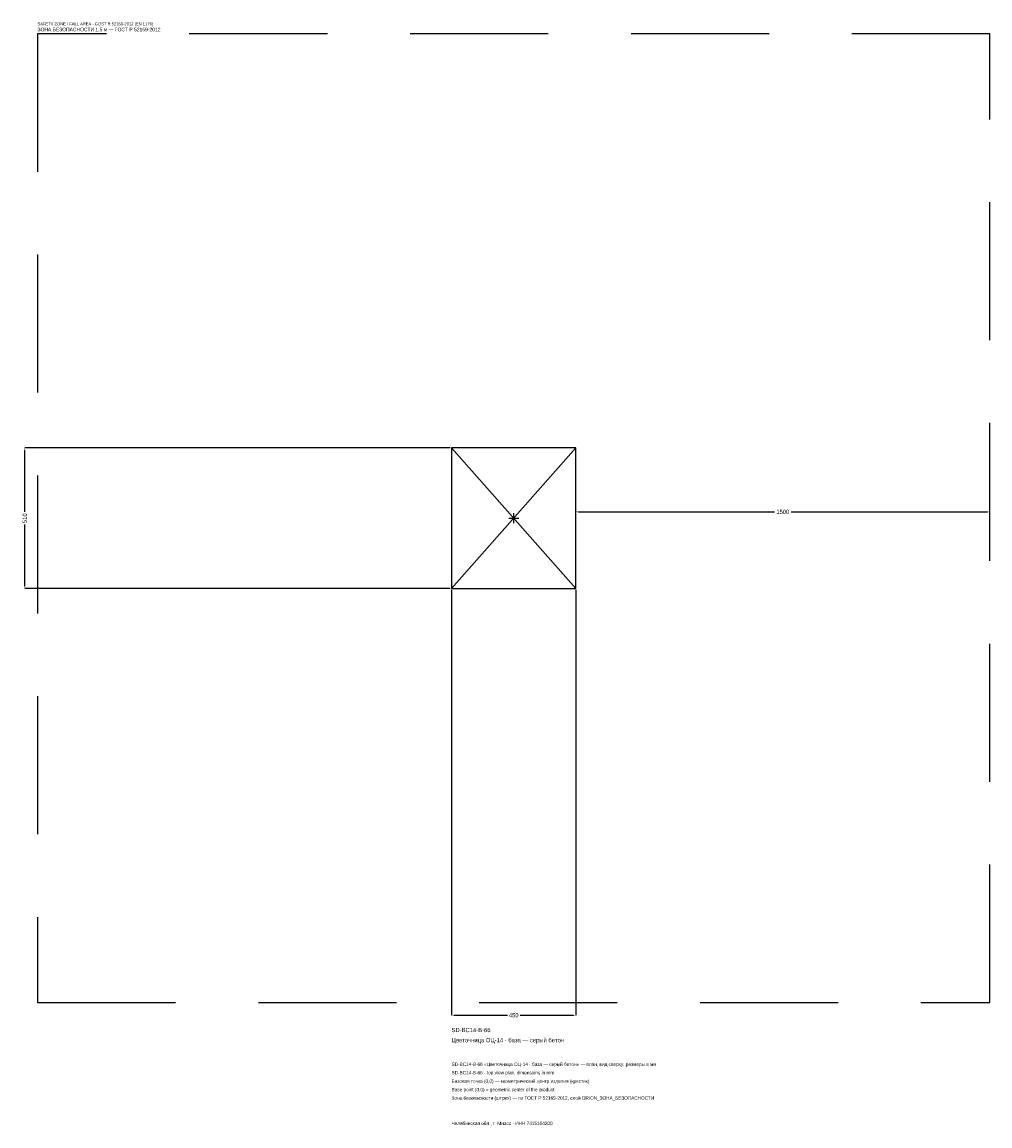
# Model space of a CAD drawing. Header units: metres. Extents: x -1781 to 1725, y -2202 to 1798.
import ezdxf

# ---------------------------------------------------------------- set-up
doc = ezdxf.new("R2010")
doc.units = ezdxf.units.M
doc.linetypes.add('DASHED', pattern=[800, 500, -300])
for name, color, linetype in [('ЗСК_ДАННЫЕ', 3, 'Continuous'), ('ЗСК_ЗОНА_БЕЗОПАСНОСТИ', 1, 'Continuous'), ('ЗСК_КОНТУР', 7, 'Continuous'), ('ЗСК_РАЗМЕРЫ', 8, 'Continuous')]:
    doc.layers.add(name, color=color, linetype=linetype)
doc.dimstyles.new('ORION', dxfattribs={"dimtxt": 15.3, "dimasz": 9.18, "dimexe": 1.25, "dimexo": 4.59, "dimtad": 1, "dimdec": 0, "dimcen": 2.5, "dimazin": 3, "dimtfac": 1, "dimtmove": 0, "dimatfit": 3})

# ---------------------------------------------------------------- blocks, each defined once
blk = doc.blocks.new('_CLOSEDFILLED')
at = {"color": 0, "linetype": 'BYBLOCK'}
blk.add_solid([(-1, 0.16), (0, 0), (-1, -0.16)], dxfattribs=at)
blk = doc.blocks.new('*D1')
for p, q in [((-225, -259.59), (-225, -1800.9)), ((225, -259.59), (225, -1800.9)), ((-215.82, -1800.9), (-22.95, -1800.9)), ((22.95, -1800.9), (215.82, -1800.9))]:
    blk.add_line(p, q)
at = {"layer": 'Defpoints'}
for p in [(-225, -255), (225, -255), (-225, -1800.9)]:
    blk.add_point(p, dxfattribs=at)
at = {"layer": 'ЗСК_РАЗМЕРЫ', "xscale": 9.18, "yscale": 9.18, "rotation": 180}
blk.add_blockref('_CLOSEDFILLED', (-225, -1800.9), dxfattribs=at)
at = {"layer": 'ЗСК_РАЗМЕРЫ', "xscale": 9.18, "yscale": 9.18}
blk.add_blockref('_CLOSEDFILLED', (225, -1800.9), dxfattribs=at)
at = {"layer": 'ЗСК_РАЗМЕРЫ', "insert": (0, -1800.9), "char_height": 15.3, "attachment_point": 5}
blk.add_mtext('450', dxfattribs=at)
blk = doc.blocks.new('*D2')
for p, q in [((-229.59, 255), (-1770.9, 255)), ((-1770.9, 22.95), (-1770.9, 245.82)), ((-1770.9, -245.82), (-1770.9, -22.95)), ((-229.59, -255), (-1770.9, -255))]:
    blk.add_line(p, q)
at = {"layer": 'Defpoints'}
for p in [(-225, 255), (-1770.9, -255), (-225, -255)]:
    blk.add_point(p, dxfattribs=at)
at = {"layer": 'ЗСК_РАЗМЕРЫ', "xscale": 9.18, "yscale": 9.18}
for p, rotation in [((-1770.9, 255), 90), ((-1770.9, -255), 270)]:
    blk.add_blockref('_CLOSEDFILLED', p, dxfattribs=dict(at, rotation=rotation))
at = {"layer": 'ЗСК_РАЗМЕРЫ', "insert": (-1770.9, 0), "char_height": 15.3, "attachment_point": 5, "rotation": 90}
blk.add_mtext('510', dxfattribs=at)
blk = doc.blocks.new('*D3')
for p, q in [((225, 4.59), (225, 22.95)), ((234.18, 22.95), (944.4, 22.95)), ((1005.6, 22.95), (1715.82, 22.95)), ((1725, 4.59), (1725, 22.95))]:
    blk.add_line(p, q)
at = {"layer": 'Defpoints'}
for p in [(225, 22.95), (225, 0), (1725, 0)]:
    blk.add_point(p, dxfattribs=at)
at = {"layer": 'ЗСК_РАЗМЕРЫ', "xscale": 9.18, "yscale": 9.18, "rotation": 180}
blk.add_blockref('_CLOSEDFILLED', (225, 22.95), dxfattribs=at)
at = {"layer": 'ЗСК_РАЗМЕРЫ', "xscale": 9.18, "yscale": 9.18}
blk.add_blockref('_CLOSEDFILLED', (1725, 22.95), dxfattribs=at)
at = {"layer": 'ЗСК_РАЗМЕРЫ', "insert": (975, 22.95), "char_height": 15.3, "attachment_point": 5}
blk.add_mtext('1500', dxfattribs=at)
blk = doc.blocks.new('ОРИОН SD-BC14-B-66 Цветочница ОЦ-14 · база — серый бетон')
at = {"layer": 'ЗСК_ЗОНА_БЕЗОПАСНОСТИ', "linetype": 'DASHED'}
blk.add_lwpolyline([(-1725, -1755), (1725, -1755), (1725, 1755), (-1725, 1755)], close=True, dxfattribs=at)
at = {"layer": 'ЗСК_КОНТУР'}
for p, q in [((-225, -255), (225, 255)), ((-225, 255), (225, -255))]:
    blk.add_line(p, q, dxfattribs=at)
blk.add_lwpolyline([(-225, -255), (225, -255), (225, 255), (-225, 255)], close=True, dxfattribs=at)
at = {"layer": 'ЗСК_РАЗМЕРЫ'}
for p, q in [((-18, 0), (18, 0)), ((0, -18), (0, 18))]:
    blk.add_line(p, q, dxfattribs=at)
at = {"layer": 'ЗСК_ДАННЫЕ'}
for tag, p in [('АРТИКУЛ', (-225, -1862.1)), ('НАИМЕНОВАНИЕ', (-225, -1898.82))]:
    blk.add_attdef(tag, p, '', height=15.3, dxfattribs=at)
at = {"layer": 'ЗСК_ДАННЫЕ', "flags": 1}
for tag, p in [('ТЕЛЕФОН', (-225, -1972.26)), ('ПРОИЗВОДИТЕЛЬ', (-225, -1935.54)), ('САЙТ', (-225, -2045.7)), ('АДРЕС', (-225, -2082.42)), ('РЕКВИЗИТЫ', (-225, -2119.14)), ('ГАБАРИТЫ', (-225, -2155.86)), ('ЗОНА_БЕЗОПАСНОСТИ', (-225, -2192.58))]:
    blk.add_attdef(tag, p, '', height=15.3, dxfattribs=at)
at = {"layer": 'ЗСК_ЗОНА_БЕЗОПАСНОСТИ', "color": 1}
for s, height, p in [('SAFETY ZONE / FALL AREA - GOST R 52169-2012 (EN 1176)', 10.71, (-1725, 1785.6)), ('ЗОНА БЕЗОПАСНОСТИ 1,5 м — ГОСТ Р 52169-2012', 13.005, (-1725, 1764.18))]:
    blk.add_text(s, height=height, dxfattribs=at).set_placement(p)
at = {"layer": 'ЗСК_РАЗМЕРЫ'}
dim = blk.add_linear_dim(base=(-1770.9, -255), p1=(-225, -255), p2=(-225, 255), angle=90, dimstyle='ORION', dxfattribs=at)
dim.commit()
dim.dimension.update_dxf_attribs({"geometry": '*D2', "text_midpoint": (-1770.9, 0)})
for base, p1, p2, picture, middle in [((225, 22.95), (225, 0), (1725, 0), '*D3', (975, 22.95)), ((-225, -1800.9), (-225, -255), (225, -255), '*D1', (0, -1800.9))]:
    dim = blk.add_linear_dim(base=base, p1=p1, p2=p2, dimstyle='ORION', dxfattribs=at)
    dim.commit()
    dim.dimension.update_dxf_attribs({"geometry": picture, "text_midpoint": middle})

msp = doc.modelspace()

# ---------------------------------------------------------------- block references
msp.add_blockref('ОРИОН SD-BC14-B-66 Цветочница ОЦ-14 · база — серый бетон', (0, 0)).add_auto_attribs({'АРТИКУЛ': 'SD-BC14-B-66', 'НАИМЕНОВАНИЕ': 'Цветочница ОЦ-14 · база — серый бетон'})

# ---------------------------------------------------------------- texts
at = {"layer": 'ЗСК_ДАННЫЕ', "color": 3}
for s, p in [('SD-BC14-B-66 «Цветочница ОЦ-14 · база — серый бетон» — план, вид сверху, размеры в мм', (-225, -1984.5)), ('SD-BC14-B-66 - top view plan, dimensions in mm', (-225, -2015.1)), ('Челябинская обл., г. Миасс · ИНН 7415104200', (-225, -2198.7))]:
    msp.add_text(s, height=12.24, dxfattribs=at).set_placement(p)
at = {"layer": 'ЗСК_ДАННЫЕ', "color": 7}
for s, p in [('Базовая точка (0,0) — геометрический центр изделия (крестик)', (-225, -2045.7)), ('Base point (0,0) = geometric center of the product', (-225, -2076.3))]:
    msp.add_text(s, height=12.24, dxfattribs=at).set_placement(p)
at = {"layer": 'ЗСК_ДАННЫЕ', "color": 1}
msp.add_text('Зона безопасности (штрих) — по ГОСТ Р 52169-2012, слой ORION_ЗОНА_БЕЗОПАСНОСТИ', height=12.24, dxfattribs=at).set_placement((-225, -2106.9))

doc.saveas('drawing.dxf')
